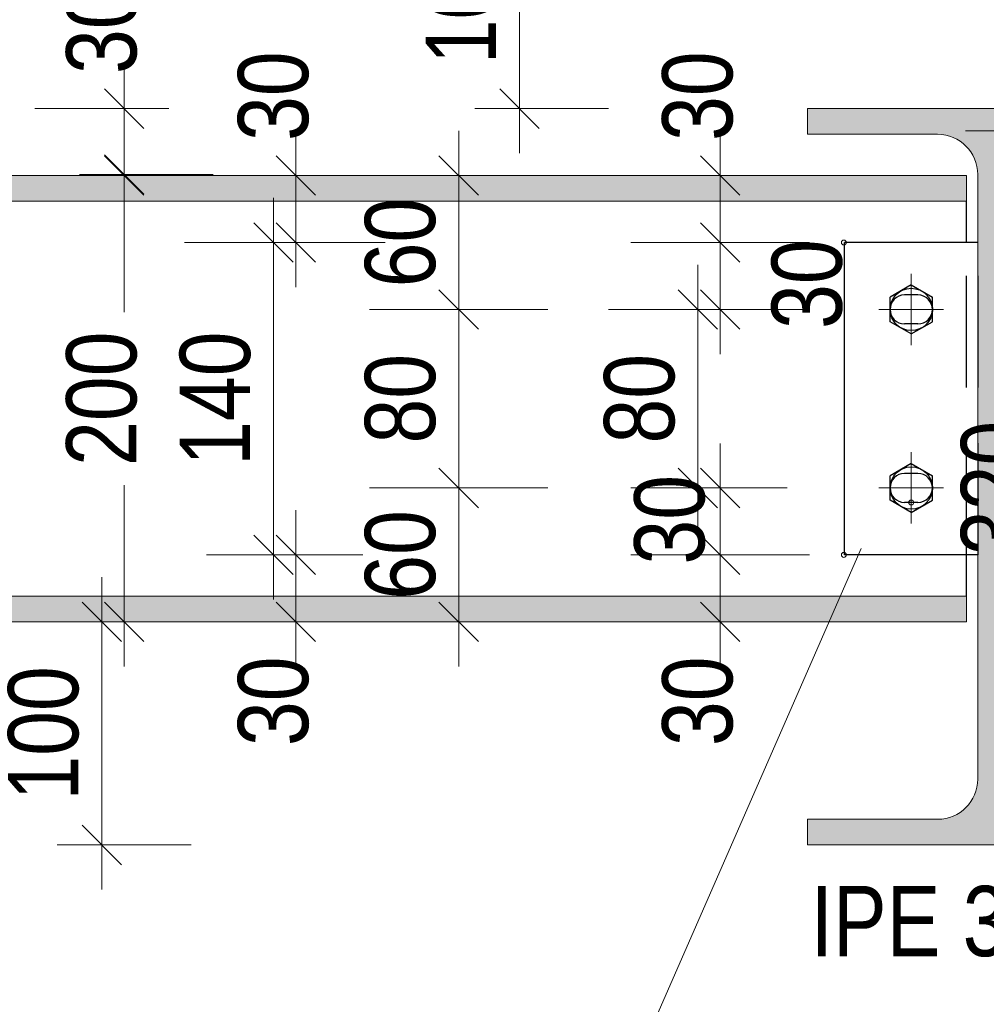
# Model space of a CAD drawing. Header units: millimetres. Extents: x 0 to 96, y -6 to 70.6.
# Tile 126 of 138: x 56.8 to 58.9, y 52.2 to 54.4. Entities that reach past the tile are written whole.
import ezdxf

# ---------------------------------------------------------------- set-up
doc = ezdxf.new("R2010")
doc.units = ezdxf.units.MM
doc.linetypes.add('DASHDOT', pattern=[1, 0.5, -0.25, 0, -0.25])
doc.linetypes.add('HIDDENX2', pattern=[0.75, 0.5, -0.25])
for name, color, linetype, lineweight in [('Achsen', 7, 'Continuous', 20), ('Geschnittene Kanten', 7, 'Continuous', 20), ('Schraffuren', 7, 'Continuous', 20), ('Verdeckte Kanten', 7, 'Continuous', 20)]:
    doc.layers.add(name, color=color, linetype=linetype, lineweight=lineweight)
doc.styles.add('Arial Narrow', font='ARIALN.TTF')
doc.dimstyles.new('Arch_Strakon_dimstyle', dxfattribs={"dimtxt": 15.75, "dimasz": 1, "dimexe": 1.25, "dimexo": 0.0625, "dimgap": 1, "dimtad": 0, "dimdec": 3, "dimzin": 12, "dimdsep": 46, "dimtxsty": 'Arial Narrow', "dimblk": 'Arrowhead_Tick', "dimsah": 1, "dimcen": 0, "dimse1": 1, "dimse2": 1, "dimclrd": 6, "dimclrt": 2, "dimazin": 0, "dimtfac": 1, "dimtdec": 4, "dimtmove": 0, "dimatfit": 3, "dimldrblk": 'NONE', "dimfxl": 1, "dimtvp": 1, "dimtolj": 1, "dimtzin": 0, "dimlwd": 13, "dimarcsym": 2})

# ---------------------------------------------------------------- blocks, each defined once
blk = doc.blocks.new('Arrowhead_Tick')
at = {"color": 0, "linetype": 'Continuous', "lineweight": -2}
for p, q in [((0, 20), (0, -10)), ((-1, 0), (0, 0)), ((10, 0), (0, 0))]:
    blk.add_line(p, q, dxfattribs=at)
at = {"color": 2, "linetype": 'Continuous', "lineweight": 35}
blk.add_line((4.42, 4.42), (-4.42, -4.42), dxfattribs=at)
blk = doc.blocks.new('*D626')
at = {"layer": 'Achsen', "color": 6, "linetype": 'Continuous', "lineweight": 13}
for p, q in [((57.0105, 54.0444), (57.0105, 53.7481)), ((57.0105, 53.0644), (57.0105, 53.3608))]:
    blk.add_line(p, q, dxfattribs=at)
at = {"layer": 'Defpoints', "color": 0}
for p in [(55.2138, 54.0544), (57.0105, 54.0544), (55.2138, 53.0544)]:
    blk.add_point(p, dxfattribs=at)
at = {"layer": 'Achsen', "color": 6, "lineweight": 13, "xscale": 0.01, "yscale": 0.01, "zscale": 0.01}
for p, rotation in [((57.0105, 54.0544), 90), ((57.0105, 53.0544), 270)]:
    blk.add_blockref('Arrowhead_Tick', p, dxfattribs=dict(at, rotation=rotation))
at = {"layer": 'Achsen', "color": 2, "lineweight": 35, "insert": (56.9605, 53.5544), "char_height": 0.1575, "attachment_point": 5, "rotation": 90, "style": 'Arial Narrow'}
blk.add_mtext('\\A1;200', dxfattribs=at)
blk = doc.blocks.new('_None')
blk = doc.blocks.new('*D627')
at = {"layer": 'Achsen', "color": 6, "linetype": 'Continuous', "lineweight": 13}
blk.add_line((57.7605, 53.0644), (57.7605, 53.3444), dxfattribs=at)
at = {"layer": 'Defpoints', "color": 0}
for p in [(57.7605, 53.3544), (58.7601, 53.3544), (58.8991, 53.0544)]:
    blk.add_point(p, dxfattribs=at)
at = {"layer": 'Achsen', "color": 6, "lineweight": 13, "xscale": 0.01, "yscale": 0.01, "zscale": 0.01}
for p, rotation in [((57.7605, 53.3544), 90), ((57.7605, 53.0544), 270)]:
    blk.add_blockref('Arrowhead_Tick', p, dxfattribs=dict(at, rotation=rotation))
at = {"layer": 'Achsen', "color": 2, "lineweight": 35, "insert": (57.6301, 53.2044), "char_height": 0.1575, "attachment_point": 5, "rotation": 90, "style": 'Arial Narrow'}
blk.add_mtext('\\A1;60', dxfattribs=at)
blk = doc.blocks.new('*D628')
at = {"layer": 'Achsen', "color": 6, "linetype": 'Continuous', "lineweight": 13}
blk.add_line((57.7605, 53.3644), (57.7605, 53.7444), dxfattribs=at)
at = {"layer": 'Defpoints', "color": 0}
for p in [(57.7605, 53.7544), (58.7601, 53.7544), (58.7601, 53.3544)]:
    blk.add_point(p, dxfattribs=at)
at = {"layer": 'Achsen', "color": 6, "lineweight": 13, "xscale": 0.01, "yscale": 0.01, "zscale": 0.01}
for p, rotation in [((57.7605, 53.7544), 90), ((57.7605, 53.3544), 270)]:
    blk.add_blockref('Arrowhead_Tick', p, dxfattribs=dict(at, rotation=rotation))
at = {"layer": 'Achsen', "color": 2, "lineweight": 35, "insert": (57.6301, 53.5544), "char_height": 0.1575, "attachment_point": 5, "rotation": 90, "style": 'Arial Narrow'}
blk.add_mtext('\\A1;80', dxfattribs=at)
blk = doc.blocks.new('*D629')
at = {"layer": 'Achsen', "color": 6, "linetype": 'Continuous', "lineweight": 13}
blk.add_line((57.7605, 53.7644), (57.7605, 54.0444), dxfattribs=at)
at = {"layer": 'Defpoints', "color": 0}
for p in [(55.2138, 54.0544), (57.7605, 54.0544), (58.7601, 53.7544)]:
    blk.add_point(p, dxfattribs=at)
at = {"layer": 'Achsen', "color": 6, "lineweight": 13, "xscale": 0.01, "yscale": 0.01, "zscale": 0.01}
for p, rotation in [((57.7605, 54.0544), 90), ((57.7605, 53.7544), 270)]:
    blk.add_blockref('Arrowhead_Tick', p, dxfattribs=dict(at, rotation=rotation))
at = {"layer": 'Achsen', "color": 2, "lineweight": 35, "insert": (57.6301, 53.9044), "char_height": 0.1575, "attachment_point": 5, "rotation": 90, "style": 'Arial Narrow'}
blk.add_mtext('\\A1;60', dxfattribs=at)
blk = doc.blocks.new('*D630')
at = {"layer": 'Achsen', "color": 6, "linetype": 'Continuous', "lineweight": 13}
blk.add_line((57.0105, 54.0669), (57.0105, 54.1944), dxfattribs=at)
at = {"layer": 'Defpoints', "color": 0}
for p in [(57.0105, 54.2044), (58.5428, 54.2044), (58.8341, 54.0569)]:
    blk.add_point(p, dxfattribs=at)
at = {"layer": 'Achsen', "color": 6, "lineweight": 13, "xscale": 0.01, "yscale": 0.01, "zscale": 0.01}
for p, rotation in [((57.0105, 54.2044), 90), ((57.0105, 54.0569), 270)]:
    blk.add_blockref('Arrowhead_Tick', p, dxfattribs=dict(at, rotation=rotation))
at = {"layer": 'Achsen', "color": 2, "lineweight": 35, "insert": (56.9605, 54.3824), "char_height": 0.1575, "attachment_point": 5, "rotation": 90, "style": 'Arial Narrow'}
blk.add_mtext('\\A1;30', dxfattribs=at)
blk = doc.blocks.new('*D631')
at = {"layer": 'Achsen', "color": 6, "linetype": 'Continuous', "lineweight": 13}
blk.add_line((58.3466, 53.0644), (58.3466, 53.1944), dxfattribs=at)
at = {"layer": 'Defpoints', "color": 0}
for p in [(58.3466, 53.2044), (58.6251, 53.2044), (58.8991, 53.0544)]:
    blk.add_point(p, dxfattribs=at)
at = {"layer": 'Achsen', "color": 6, "lineweight": 13, "xscale": 0.01, "yscale": 0.01, "zscale": 0.01}
for p, rotation in [((58.3466, 53.2044), 90), ((58.3466, 53.0544), 270)]:
    blk.add_blockref('Arrowhead_Tick', p, dxfattribs=dict(at, rotation=rotation))
at = {"layer": 'Achsen', "color": 2, "lineweight": 35, "insert": (58.2966, 52.8765), "char_height": 0.1575, "attachment_point": 5, "rotation": 90, "style": 'Arial Narrow'}
blk.add_mtext('\\A1;30', dxfattribs=at)
blk = doc.blocks.new('*D632')
at = {"layer": 'Achsen', "color": 6, "linetype": 'Continuous', "lineweight": 13}
blk.add_line((58.3466, 53.2144), (58.3466, 53.3444), dxfattribs=at)
at = {"layer": 'Defpoints', "color": 0}
for p in [(58.3466, 53.3544), (58.7601, 53.3544), (58.6251, 53.2044)]:
    blk.add_point(p, dxfattribs=at)
at = {"layer": 'Achsen', "color": 6, "lineweight": 13, "xscale": 0.01, "yscale": 0.01, "zscale": 0.01}
for p, rotation in [((58.3466, 53.3544), 90), ((58.3466, 53.2044), 270)]:
    blk.add_blockref('Arrowhead_Tick', p, dxfattribs=dict(at, rotation=rotation))
at = {"layer": 'Achsen', "color": 2, "lineweight": 35, "insert": (58.2339, 53.2832), "char_height": 0.1575, "attachment_point": 5, "rotation": 90, "style": 'Arial Narrow'}
blk.add_mtext('\\A1;30', dxfattribs=at)
blk = doc.blocks.new('*D633')
at = {"layer": 'Achsen', "color": 6, "linetype": 'Continuous', "lineweight": 13}
blk.add_line((58.2966, 53.3644), (58.2966, 53.7444), dxfattribs=at)
at = {"layer": 'Defpoints', "color": 0}
for p in [(58.2966, 53.7544), (58.7601, 53.7544), (58.7601, 53.3544)]:
    blk.add_point(p, dxfattribs=at)
at = {"layer": 'Achsen', "color": 6, "lineweight": 13, "xscale": 0.01, "yscale": 0.01, "zscale": 0.01}
for p, rotation in [((58.2966, 53.7544), 90), ((58.2966, 53.3544), 270)]:
    blk.add_blockref('Arrowhead_Tick', p, dxfattribs=dict(at, rotation=rotation))
at = {"layer": 'Achsen', "color": 2, "lineweight": 35, "insert": (58.1662, 53.5544), "char_height": 0.1575, "attachment_point": 5, "rotation": 90, "style": 'Arial Narrow'}
blk.add_mtext('\\A1;80', dxfattribs=at)
blk = doc.blocks.new('*D634')
at = {"layer": 'Achsen', "color": 6, "linetype": 'Continuous', "lineweight": 13}
blk.add_line((58.3466, 53.7644), (58.3466, 53.8944), dxfattribs=at)
at = {"layer": 'Defpoints', "color": 0}
for p in [(58.3466, 53.9044), (58.6241, 53.9044), (58.7601, 53.7544)]:
    blk.add_point(p, dxfattribs=at)
at = {"layer": 'Achsen', "color": 6, "lineweight": 13, "xscale": 0.01, "yscale": 0.01, "zscale": 0.01}
for p, rotation in [((58.3466, 53.9044), 90), ((58.3466, 53.7544), 270)]:
    blk.add_blockref('Arrowhead_Tick', p, dxfattribs=dict(at, rotation=rotation))
at = {"layer": 'Achsen', "color": 2, "lineweight": 35, "insert": (58.5418, 53.8111), "char_height": 0.1575, "attachment_point": 5, "rotation": 90, "style": 'Arial Narrow'}
blk.add_mtext('\\A1;30', dxfattribs=at)
blk = doc.blocks.new('*D635')
at = {"layer": 'Achsen', "color": 6, "linetype": 'Continuous', "lineweight": 13}
blk.add_line((58.3466, 53.9144), (58.3466, 54.0444), dxfattribs=at)
at = {"layer": 'Defpoints', "color": 0}
for p in [(58.3466, 54.0544), (58.8991, 54.0544), (58.6241, 53.9044)]:
    blk.add_point(p, dxfattribs=at)
at = {"layer": 'Achsen', "color": 6, "lineweight": 13, "xscale": 0.01, "yscale": 0.01, "zscale": 0.01}
for p, rotation in [((58.3466, 54.0544), 90), ((58.3466, 53.9044), 270)]:
    blk.add_blockref('Arrowhead_Tick', p, dxfattribs=dict(at, rotation=rotation))
at = {"layer": 'Achsen', "color": 2, "lineweight": 35, "insert": (58.2966, 54.2324), "char_height": 0.1575, "attachment_point": 5, "rotation": 90, "style": 'Arial Narrow'}
blk.add_mtext('\\A1;30', dxfattribs=at)
blk = doc.blocks.new('*D636')
at = {"layer": 'Achsen', "color": 6, "linetype": 'Continuous', "lineweight": 13}
blk.add_line((58.6341, 54.7762), (58.7651, 54.7762), dxfattribs=at)
at = {"layer": 'Defpoints', "color": 0}
for p in [(58.7751, 54.7762), (58.7751, 53.3219), (58.6241, 53.2044)]:
    blk.add_point(p, dxfattribs=at)
at = {"layer": 'Achsen', "color": 6, "lineweight": 13, "xscale": 0.01, "yscale": 0.01, "zscale": 0.01}
blk.add_blockref('Arrowhead_Tick', (58.7751, 54.7762), dxfattribs=at)
at = {"layer": 'Achsen', "color": 6, "lineweight": 13, "xscale": 0.01, "yscale": 0.01, "zscale": 0.01, "rotation": 180}
blk.add_blockref('Arrowhead_Tick', (58.6241, 54.7762), dxfattribs=at)
at = {"layer": 'Achsen', "color": 2, "lineweight": 35, "insert": (58.4461, 54.8262), "char_height": 0.1575, "attachment_point": 5, "style": 'Arial Narrow'}
blk.add_mtext('\\A1;30', dxfattribs=at)
blk = doc.blocks.new('*D637')
at = {"layer": 'Achsen', "color": 6, "linetype": 'Continuous', "lineweight": 13}
blk.add_line((58.7851, 54.7762), (58.9151, 54.7762), dxfattribs=at)
at = {"layer": 'Defpoints', "color": 0}
for p in [(58.9251, 54.7762), (58.7751, 53.3219), (58.9251, 53.2044)]:
    blk.add_point(p, dxfattribs=at)
at = {"layer": 'Achsen', "color": 6, "lineweight": 13, "xscale": 0.01, "yscale": 0.01, "zscale": 0.01}
blk.add_blockref('Arrowhead_Tick', (58.9251, 54.7762), dxfattribs=at)
at = {"layer": 'Achsen', "color": 6, "lineweight": 13, "xscale": 0.01, "yscale": 0.01, "zscale": 0.01, "rotation": 180}
blk.add_blockref('Arrowhead_Tick', (58.7751, 54.7762), dxfattribs=at)
at = {"layer": 'Achsen', "color": 2, "lineweight": 35, "insert": (59.1031, 54.8262), "char_height": 0.1575, "attachment_point": 5, "style": 'Arial Narrow'}
blk.add_mtext('\\A1;30', dxfattribs=at)
blk = doc.blocks.new('*D638')
at = {"layer": 'Achsen', "color": 6, "linetype": 'Continuous', "lineweight": 13}
blk.add_line((56.9605, 52.5644), (56.9605, 53.0444), dxfattribs=at)
at = {"layer": 'Defpoints', "color": 0}
for p in [(55.2138, 53.0544), (56.9605, 53.0544), (58.5428, 52.5544)]:
    blk.add_point(p, dxfattribs=at)
at = {"layer": 'Achsen', "color": 6, "lineweight": 13, "xscale": 0.01, "yscale": 0.01, "zscale": 0.01}
for p, rotation in [((56.9605, 53.0544), 90), ((56.9605, 52.5544), 270)]:
    blk.add_blockref('Arrowhead_Tick', p, dxfattribs=dict(at, rotation=rotation))
at = {"layer": 'Achsen', "color": 2, "lineweight": 35, "insert": (56.8301, 52.8044), "char_height": 0.1575, "attachment_point": 5, "rotation": 90, "style": 'Arial Narrow'}
blk.add_mtext('\\A1;100', dxfattribs=at)
blk = doc.blocks.new('*D639')
at = {"color": 6, "linetype": 'Continuous', "lineweight": 13}
blk.add_line((57.3955, 53.0644), (57.3955, 53.1944), dxfattribs=at)
at = {"layer": 'Defpoints', "color": 0}
for p in [(57.3955, 53.2044), (58.6241, 53.2044), (55.2138, 53.0544)]:
    blk.add_point(p, dxfattribs=at)
at = {"color": 6, "lineweight": 13, "xscale": 0.01, "yscale": 0.01, "zscale": 0.01}
for p, rotation in [((57.3955, 53.2044), 90), ((57.3955, 53.0544), 270)]:
    blk.add_blockref('Arrowhead_Tick', p, dxfattribs=dict(at, rotation=rotation))
at = {"color": 2, "lineweight": 35, "insert": (57.3455, 52.8765), "char_height": 0.1575, "attachment_point": 5, "rotation": 90, "style": 'Arial Narrow'}
blk.add_mtext('\\A1;30', dxfattribs=at)
blk = doc.blocks.new('*D640')
at = {"color": 6, "linetype": 'Continuous', "lineweight": 13}
blk.add_line((57.3455, 53.2144), (57.3455, 53.8944), dxfattribs=at)
at = {"layer": 'Defpoints', "color": 0}
for p in [(57.3455, 53.9044), (58.6251, 53.9044), (58.6241, 53.2044)]:
    blk.add_point(p, dxfattribs=at)
at = {"color": 6, "lineweight": 13, "xscale": 0.01, "yscale": 0.01, "zscale": 0.01}
for p, rotation in [((57.3455, 53.9044), 90), ((57.3455, 53.2044), 270)]:
    blk.add_blockref('Arrowhead_Tick', p, dxfattribs=dict(at, rotation=rotation))
at = {"color": 2, "lineweight": 35, "insert": (57.2151, 53.5544), "char_height": 0.1575, "attachment_point": 5, "rotation": 90, "style": 'Arial Narrow'}
blk.add_mtext('\\A1;140', dxfattribs=at)
blk = doc.blocks.new('*D641')
at = {"color": 6, "linetype": 'Continuous', "lineweight": 13}
blk.add_line((57.3955, 53.9144), (57.3955, 54.0444), dxfattribs=at)
at = {"layer": 'Defpoints', "color": 0}
for p in [(55.2138, 54.0544), (57.3955, 54.0544), (58.6251, 53.9044)]:
    blk.add_point(p, dxfattribs=at)
at = {"color": 6, "lineweight": 13, "xscale": 0.01, "yscale": 0.01, "zscale": 0.01}
for p, rotation in [((57.3955, 54.0544), 90), ((57.3955, 53.9044), 270)]:
    blk.add_blockref('Arrowhead_Tick', p, dxfattribs=dict(at, rotation=rotation))
at = {"color": 2, "lineweight": 35, "insert": (57.3455, 54.2324), "char_height": 0.1575, "attachment_point": 5, "rotation": 90, "style": 'Arial Narrow'}
blk.add_mtext('\\A1;30', dxfattribs=at)
blk = doc.blocks.new('*D643')
at = {"color": 6, "linetype": 'Continuous', "lineweight": 13}
blk.add_line((56.2966, 52.5644), (56.2966, 54.1944), dxfattribs=at)
at = {"layer": 'Defpoints', "color": 0}
for p in [(56.2966, 54.2044), (58.5428, 54.2044), (58.5428, 52.5544)]:
    blk.add_point(p, dxfattribs=at)
at = {"color": 6, "lineweight": 13, "xscale": 0.01, "yscale": 0.01, "zscale": 0.01}
for p, rotation in [((56.2966, 54.2044), 90), ((56.2966, 52.5544), 270)]:
    blk.add_blockref('Arrowhead_Tick', p, dxfattribs=dict(at, rotation=rotation))
at = {"color": 2, "lineweight": 35, "insert": (56.1662, 53.3794), "char_height": 0.1575, "attachment_point": 5, "rotation": 90, "style": 'Arial Narrow'}
blk.add_mtext('\\A1;330', dxfattribs=at)
blk = doc.blocks.new('*D644')
at = {"color": 6, "linetype": 'Continuous', "lineweight": 13}
blk.add_line((59.0966, 52.5644), (59.0966, 54.1444), dxfattribs=at)
at = {"layer": 'Defpoints', "color": 0}
for p in [(59.0966, 54.1544), (59.3428, 54.1544), (59.3828, 52.5544)]:
    blk.add_point(p, dxfattribs=at)
at = {"color": 6, "lineweight": 13, "xscale": 0.01, "yscale": 0.01, "zscale": 0.01}
for p, rotation in [((59.0966, 54.1544), 90), ((59.0966, 52.5544), 270)]:
    blk.add_blockref('Arrowhead_Tick', p, dxfattribs=dict(at, rotation=rotation))
at = {"color": 2, "lineweight": 35, "insert": (58.9662, 53.3544), "char_height": 0.1575, "attachment_point": 5, "rotation": 90, "style": 'Arial Narrow'}
blk.add_mtext('\\A1;320', dxfattribs=at)
blk = doc.blocks.new('*D647')
at = {"layer": 'Defpoints', "color": 0}
for p in [(57.8966, 54.7044), (59.1798, 54.7044), (58.5428, 54.2044)]:
    blk.add_point(p, dxfattribs=at)
at = {"layer": 'Schraffuren', "color": 6, "linetype": 'Continuous', "lineweight": 13}
blk.add_line((57.8966, 54.2144), (57.8966, 54.6944), dxfattribs=at)
at = {"layer": 'Schraffuren', "color": 6, "lineweight": 13, "xscale": 0.01, "yscale": 0.01, "zscale": 0.01}
for p, rotation in [((57.8966, 54.7044), 90), ((57.8966, 54.2044), 270)]:
    blk.add_blockref('Arrowhead_Tick', p, dxfattribs=dict(at, rotation=rotation))
at = {"layer": 'Schraffuren', "color": 2, "lineweight": 35, "insert": (57.7662, 54.4544), "char_height": 0.1575, "attachment_point": 5, "rotation": 90, "style": 'Arial Narrow'}
blk.add_mtext('\\A1;100', dxfattribs=at)
blk = doc.blocks.new('*D649')
at = {"layer": 'Defpoints', "color": 0}
for p in [(58.9251, 55.0271), (58.6241, 53.9044), (58.9251, 53.9044)]:
    blk.add_point(p, dxfattribs=at)
at = {"layer": 'Schraffuren', "color": 6, "linetype": 'Continuous', "lineweight": 13}
blk.add_line((58.6341, 55.0271), (58.9151, 55.0271), dxfattribs=at)
at = {"layer": 'Schraffuren', "color": 6, "lineweight": 13, "xscale": 0.01, "yscale": 0.01, "zscale": 0.01}
blk.add_blockref('Arrowhead_Tick', (58.9251, 55.0271), dxfattribs=at)
at = {"layer": 'Schraffuren', "color": 6, "lineweight": 13, "xscale": 0.01, "yscale": 0.01, "zscale": 0.01, "rotation": 180}
blk.add_blockref('Arrowhead_Tick', (58.6241, 55.0271), dxfattribs=at)
at = {"layer": 'Schraffuren', "color": 2, "lineweight": 35, "insert": (58.7746, 55.1575), "char_height": 0.1575, "attachment_point": 5, "style": 'Arial Narrow'}
blk.add_mtext('\\A1;60', dxfattribs=at)

msp = doc.modelspace()

# ---------------------------------------------------------------- hatches: boundary and pattern name
at = {"layer": 'Schraffuren', "lineweight": 13, "true_color": 0x4682b4}
for points in [[(58.5428282, 52.5544449), (59.3428282, 52.5544449), (59.3428282, 52.6119449), (59.0515782, 52.6119449), (59.0500075, 52.6119586), (59.0484373, 52.6119997), (59.046868, 52.6120683), (59.0453002, 52.6121642), (59.0437342, 52.6122874), (59.0421707, 52.6124379), (59.04061, 52.6126158), (59.0390527, 52.6128208), (59.0374991, 52.613053), (59.0359499, 52.6133122), (59.0344054, 52.6135985), (59.0328662, 52.6139116), (59.0313327, 52.6142516), (59.0298053, 52.6146183), (59.0282845, 52.6150116), (59.0267709, 52.6154314), (59.0252648, 52.6158775), (59.0237667, 52.6163498), (59.0222771, 52.6168482), (59.0207964, 52.6173726), (59.0193251, 52.6179227), (59.0178637, 52.6184984), (59.0164124, 52.6190995), (59.0149719, 52.6197258), (59.0135426, 52.6203772), (59.0121248, 52.6210535), (59.0107191, 52.6217543), (59.0093258, 52.6224796), (59.0079454, 52.6232291), (59.0065782, 52.6240026), (59.0052248, 52.6247999), (59.0038855, 52.6256206), (59.0025607, 52.6264646), (59.0012509, 52.6273315), (58.9999564, 52.6282212), (58.9986776, 52.6291334), (58.9974149, 52.6300677), (58.9961687, 52.6310239), (58.9949394, 52.6320018), (58.9937274, 52.6330009), (58.9925329, 52.6340211), (58.9913565, 52.6350619), (58.9901984, 52.6361231), (58.989059, 52.6372043), (58.9879386, 52.6383053), (58.9868377, 52.6394257), (58.9857564, 52.6405651), (58.9846952, 52.6417232), (58.9836544, 52.6428996), (58.9826342, 52.644094), (58.9816351, 52.6453061), (58.9806573, 52.6465354), (58.979701, 52.6477816), (58.9787667, 52.6490442), (58.9778546, 52.650323), (58.9769649, 52.6516176), (58.9760979, 52.6529274), (58.9752539, 52.6542522), (58.9744332, 52.6555915), (58.973636, 52.6569449), (58.9728625, 52.658312), (58.972113, 52.6596925), (58.9713877, 52.6610858), (58.9706868, 52.6624915), (58.9700105, 52.6639093), (58.9693592, 52.6653386), (58.9687328, 52.6667791), (58.9681317, 52.6682303), (58.967556, 52.6696918), (58.9670059, 52.6711631), (58.9664816, 52.6726438), (58.9659832, 52.6741334), (58.9655108, 52.6756315), (58.9650647, 52.6771376), (58.9646449, 52.6786512), (58.9642516, 52.6801719), (58.9638849, 52.6816993), (58.963545, 52.6832329), (58.9632318, 52.6847721), (58.9629455, 52.6863166), (58.9626863, 52.6878658), (58.9624541, 52.6894193), (58.9622491, 52.6909767), (58.9620713, 52.6925374), (58.9619207, 52.6941009), (58.9617975, 52.6956668), (58.9617016, 52.6972347), (58.9616331, 52.698804), (58.961592, 52.7003742), (58.9615782, 52.7019449), (58.9615782, 54.0569449), (58.961592, 54.0585156), (58.9616331, 54.0600859), (58.9617016, 54.0616552), (58.9617975, 54.063223), (58.9619207, 54.0647889), (58.9620713, 54.0663525), (58.9622491, 54.0679132), (58.9624541, 54.0694705), (58.9626863, 54.071024), (58.9629455, 54.0725733), (58.9632318, 54.0741177), (58.963545, 54.075657), (58.9638849, 54.0771905), (58.9642516, 54.0787179), (58.9646449, 54.0802386), (58.9650647, 54.0817523), (58.9655108, 54.0832584), (58.9659832, 54.0847564), (58.9664816, 54.086246), (58.9670059, 54.0877267), (58.967556, 54.089198), (58.9681317, 54.0906595), (58.9687328, 54.0921107), (58.9693592, 54.0935512), (58.9700105, 54.0949806), (58.9706868, 54.0963983), (58.9713877, 54.0978041), (58.972113, 54.0991974), (58.9728625, 54.1005778), (58.973636, 54.1019449), (58.9744332, 54.1032983), (58.9752539, 54.1046376), (58.9760979, 54.1059624), (58.9769649, 54.1072723), (58.9778546, 54.1085668), (58.9787667, 54.1098456), (58.979701, 54.1111083), (58.9806573, 54.1123544), (58.9816351, 54.1135838), (58.9826342, 54.1147958), (58.9836544, 54.1159902), (58.9846952, 54.1171667), (58.9857564, 54.1183248), (58.9868377, 54.1194642), (58.9879386, 54.1205845), (58.989059, 54.1216855), (58.9901984, 54.1227667), (58.9913565, 54.1238279), (58.9925329, 54.1248688), (58.9937274, 54.1258889), (58.9949394, 54.1268881), (58.9961687, 54.1278659), (58.9974149, 54.1288221), (58.9986776, 54.1297564), (58.9999564, 54.1306686), (59.0012509, 54.1315583), (59.0025607, 54.1324253), (59.0038855, 54.1332692), (59.0052248, 54.13409), (59.0065782, 54.1348872), (59.0079454, 54.1356607), (59.0093258, 54.1364102), (59.0107191, 54.1371355), (59.0121248, 54.1378364), (59.0135426, 54.1385126), (59.0149719, 54.139164), (59.0164124, 54.1397904), (59.0178637, 54.1403915), (59.0193251, 54.1409672), (59.0207964, 54.1415173), (59.0222771, 54.1420416), (59.0237667, 54.14254), (59.0252648, 54.1430123), (59.0267709, 54.1434585), (59.0282845, 54.1438782), (59.0298053, 54.1442715), (59.0313327, 54.1446382), (59.0328662, 54.1449782), (59.0344054, 54.1452914), (59.0359499, 54.1455776), (59.0374991, 54.1458369), (59.0390527, 54.146069), (59.04061, 54.1462741), (59.0421707, 54.1464519), (59.0437342, 54.1466024), (59.0453002, 54.1467257), (59.046868, 54.1468216), (59.0484373, 54.1468901), (59.0500075, 54.1469312), (59.0515782, 54.1469449), (59.3428282, 54.1469449), (59.3428282, 54.2044449), (58.5428282, 54.2044449), (58.5428282, 54.1469449), (58.8340782, 54.1469449), (58.8356317, 54.1469315), (58.8371847, 54.1468913), (58.8387368, 54.1468243), (58.8402874, 54.1467305), (58.8418363, 54.1466099), (58.8433828, 54.1464627), (58.8449265, 54.1462887), (58.8464671, 54.1460882), (58.8480039, 54.145861), (58.8495366, 54.1456074), (58.8510646, 54.1453274), (58.8525876, 54.145021), (58.8541051, 54.1446884), (58.8556167, 54.1443297), (58.8571218, 54.1439449), (58.85862, 54.1435342), (58.8601109, 54.1430977), (58.8615941, 54.1426355), (58.8630691, 54.1421478), (58.8645354, 54.1416347), (58.8659927, 54.1410964), (58.8674404, 54.140533), (58.8688783, 54.1399447), (58.8703057, 54.1393316), (58.8717223, 54.1386941), (58.8731278, 54.1380321), (58.8745216, 54.137346), (58.8759033, 54.136636), (58.8772726, 54.1359022), (58.878629, 54.1351448), (58.8799722, 54.1343642), (58.8813016, 54.1335605), (58.882617, 54.132734), (58.883918, 54.1318849), (58.8852041, 54.1310135), (58.8864749, 54.13012), (58.8877302, 54.1292047), (58.8889694, 54.1282678), (58.8901923, 54.1273097), (58.8913985, 54.1263307), (58.8925876, 54.125331), (58.8937593, 54.1243109), (58.8949132, 54.1232707), (58.8960489, 54.1222108), (58.8971662, 54.1211314), (58.8982647, 54.1200329), (58.8993441, 54.1189156), (58.900404, 54.1177798), (58.9014442, 54.116626), (58.9024643, 54.1154543), (58.903464, 54.1142652), (58.9044431, 54.113059), (58.9054012, 54.1118361), (58.906338, 54.1105968), (58.9072533, 54.1093416), (58.9081468, 54.1080707), (58.9090182, 54.1067847), (58.9098673, 54.1054837), (58.9106938, 54.1041683), (58.9114975, 54.1028388), (58.9122782, 54.1014957), (58.9130355, 54.1001393), (58.9137693, 54.09877), (58.9144793, 54.0973883), (58.9151654, 54.0959945), (58.9158274, 54.094589), (58.916465, 54.0931724), (58.917078, 54.0917449), (58.9176663, 54.0903071), (58.9182297, 54.0888594), (58.918768, 54.0874021), (58.9192811, 54.0859358), (58.9197688, 54.0844608), (58.920231, 54.0829776), (58.9206675, 54.0814867), (58.9210782, 54.0799884), (58.921463, 54.0784833), (58.9218218, 54.0769718), (58.9221544, 54.0754543), (58.9224607, 54.0739313), (58.9227408, 54.0724032), (58.9229944, 54.0708706), (58.9232215, 54.0693337), (58.923422, 54.0677932), (58.923596, 54.0662495), (58.9237432, 54.0647029), (58.9238638, 54.0631541), (58.9239576, 54.0616034), (58.9240246, 54.0600514), (58.9240648, 54.0584984), (58.9240782, 54.0569449), (58.9240782, 52.7019449), (58.9240645, 52.7003742), (58.9240234, 52.698804), (58.9239549, 52.6972347), (58.923859, 52.6956668), (58.9237358, 52.6941009), (58.9235852, 52.6925374), (58.9234074, 52.6909767), (58.9232024, 52.6894193), (58.9229702, 52.6878658), (58.9227109, 52.6863166), (58.9224247, 52.6847721), (58.9221115, 52.6832329), (58.9217716, 52.6816993), (58.9214049, 52.6801719), (58.9210116, 52.6786512), (58.9205918, 52.6771376), (58.9201457, 52.6756315), (58.9196733, 52.6741334), (58.9191749, 52.6726438), (58.9186506, 52.6711631), (58.9181005, 52.6696918), (58.9175248, 52.6682303), (58.9169237, 52.6667791), (58.9162973, 52.6653386), (58.9156459, 52.6639093), (58.9149697, 52.6624915), (58.9142688, 52.6610858), (58.9135435, 52.6596925), (58.912794, 52.658312), (58.9120205, 52.6569449), (58.9112233, 52.6555915), (58.9104026, 52.6542522), (58.9095586, 52.6529274), (58.9086916, 52.6516176), (58.9078019, 52.650323), (58.9068898, 52.6490442), (58.9059554, 52.6477816), (58.9049992, 52.6465354), (58.9040214, 52.6453061), (58.9030222, 52.644094), (58.9020021, 52.6428996), (58.9009613, 52.6417232), (58.8999001, 52.6405651), (58.8988188, 52.6394257), (58.8977179, 52.6383053), (58.8965975, 52.6372043), (58.8954581, 52.6361231), (58.8943, 52.6350619), (58.8931236, 52.6340211), (58.8919291, 52.6330009), (58.8907171, 52.6320018), (58.8894878, 52.6310239), (58.8882416, 52.6300677), (58.8869789, 52.6291334), (58.8857001, 52.6282212), (58.8844056, 52.6273315), (58.8830958, 52.6264646), (58.881771, 52.6256206), (58.8804317, 52.6247999), (58.8790782, 52.6240026), (58.8777111, 52.6232291), (58.8763307, 52.6224796), (58.8749374, 52.6217543), (58.8735316, 52.6210535), (58.8721139, 52.6203772), (58.8706845, 52.6197258), (58.869244, 52.6190995), (58.8677928, 52.6184984), (58.8663314, 52.6179227), (58.8648601, 52.6173726), (58.8633794, 52.6168482), (58.8618898, 52.6163498), (58.8603917, 52.6158775), (58.8588856, 52.6154314), (58.857372, 52.6150116), (58.8558512, 52.6146183), (58.8543238, 52.6142516), (58.8527903, 52.6139116), (58.8512511, 52.6135985), (58.8497066, 52.6133122), (58.8481573, 52.613053), (58.8466038, 52.6128208), (58.8450465, 52.6126158), (58.8434858, 52.6124379), (58.8419223, 52.6122874), (58.8403563, 52.6121642), (58.8387885, 52.6120683), (58.8372192, 52.6119997), (58.835649, 52.6119586), (58.8340782, 52.6119449), (58.5428282, 52.6119449)], [(55.2138263, 53.9969449), (58.8990782, 53.9969449), (58.8990782, 54.0544449), (55.2138263, 54.0544449)], [(55.2138263, 53.0544449), (58.8990782, 53.0544449), (58.8990782, 53.1119449), (55.2138263, 53.1119449)]]:
    msp.add_hatch(color=145, dxfattribs=at).paths.add_polyline_path(points)

# ---------------------------------------------------------------- linework, layer by layer
at = {"color": 5, "linetype": 'DASHDOT', "lineweight": 18, "ltscale": 0.5}
for p, q in [((58.7750782, 53.8342932), (58.7750782, 53.6745966)), ((58.7025782, 53.7544449), (58.8475782, 53.7544449)), ((58.7750782, 53.4342932), (58.7750782, 53.2745966)), ((58.7025782, 53.3544449), (58.8475782, 53.3544449))]:
    msp.add_line(p, q, dxfattribs=at)
at = {"color": 3, "linetype": 'Continuous', "lineweight": 25}
for p, q in [((58.7750782, 53.8092932), (58.7275782, 53.7818691)), ((58.7750782, 53.8092932), (58.8225782, 53.7818691)), ((58.7275782, 53.7270208), (58.7275782, 53.7818691)), ((58.8225782, 53.7270208), (58.8225782, 53.7818691)), ((58.7750782, 53.6995966), (58.7275782, 53.7270208)), ((58.7750782, 53.6995966), (58.8225782, 53.7270208)), ((58.7750782, 53.4092932), (58.7275782, 53.3818691)), ((58.7750782, 53.4092932), (58.8225782, 53.3818691)), ((58.7275782, 53.3270208), (58.7275782, 53.3818691)), ((58.8225782, 53.3270208), (58.8225782, 53.3818691)), ((58.7750782, 53.2995966), (58.7275782, 53.3270208)), ((58.7750782, 53.2995966), (58.8225782, 53.3270208))]:
    msp.add_line(p, q, dxfattribs=at)
at = {"color": 5, "linetype": 'Continuous', "lineweight": 18}
msp.add_line((58.040151, 51.7974175), (58.6627125, 53.2186859), dxfattribs=at)
at = {"color": 3, "linetype": 'Continuous', "lineweight": 25}
for centre in [(58.7750782, 53.7544449), (58.7750782, 53.3544449)]:
    msp.add_circle(centre, 0.0475, dxfattribs=at)
at = {"layer": 'Achsen', "color": 3, "linetype": 'Continuous', "lineweight": 25}
for p, q in [((58.8990782, 53.9044449), (58.8990782, 53.9969449)), ((58.9240782, 53.9044449), (58.6250782, 53.9044449)), ((58.6250782, 53.2044449), (58.6250782, 53.9044449)), ((58.7900782, 53.7869449), (58.7600782, 53.7869449)), ((58.7900782, 53.7219449), (58.7600782, 53.7219449)), ((58.7900782, 53.3869449), (58.7600782, 53.3869449)), ((58.7900782, 53.3219449), (58.7600782, 53.3219449)), ((58.9240782, 53.2044449), (58.6250782, 53.2044449)), ((58.8990782, 53.1119449), (58.8990782, 53.2044449))]:
    msp.add_line(p, q, dxfattribs=at)
at = {"layer": 'Achsen', "color": 6, "linetype": 'DASHDOT', "lineweight": 13, "ltscale": 0.5}
for p, q in [((58.7600782, 53.7544449), (58.7900782, 53.7544449)), ((58.7600782, 53.3544449), (58.7900782, 53.3544449))]:
    msp.add_line(p, q, dxfattribs=at)
at = {"layer": 'Achsen', "color": 9, "linetype": 'Continuous', "lineweight": 0}
for centre in [(58.6240782, 53.9044449), (58.7750782, 53.3219449), (58.6240782, 53.2044449)]:
    msp.add_circle(centre, 0.00555, dxfattribs=at)
at = {"layer": 'Achsen', "color": 3, "linetype": 'Continuous', "lineweight": 25}
for centre, start, end in [((58.7600782, 53.7544449), 90, 270), ((58.7900782, 53.7544449), 270, 90), ((58.7600782, 53.3544449), 90, 270), ((58.7900782, 53.3544449), 270, 90)]:
    msp.add_arc(centre, 0.0325, start, end, dxfattribs=at)
at = {"layer": 'Geschnittene Kanten', "color": 5, "linetype": 'Continuous', "lineweight": 18}
for p, q in [((59.2323271, 54.2044449), (58.5428282, 54.2044449)), ((58.5428282, 54.1469449), (58.5428282, 54.2044449)), ((58.8340782, 54.1469449), (58.5428282, 54.1469449)), ((58.8990782, 54.0544449), (55.2138263, 54.0544449)), ((58.8990782, 53.9969449), (58.8990782, 54.0544449)), ((58.9240782, 52.7019449), (58.9240782, 54.0569449)), ((58.8990782, 53.9969449), (55.2138263, 53.9969449)), ((58.8990782, 53.1119449), (55.2138263, 53.1119449)), ((58.8990782, 53.0544449), (58.8990782, 53.1119449)), ((58.8990782, 53.0544449), (55.2138263, 53.0544449)), ((58.8340782, 52.6119449), (58.5428282, 52.6119449)), ((58.5428282, 52.5544449), (58.5428282, 52.6119449)), ((59.3428282, 52.5544449), (58.5428282, 52.5544449))]:
    msp.add_line(p, q, dxfattribs=at)
for centre, start, end in [((58.8340782, 54.0569449), 0, 90), ((58.8340782, 52.7019449), 270, 360)]:
    msp.add_arc(centre, 0.09, start, end, dxfattribs=at)
at = {"layer": 'Verdeckte Kanten', "color": 3, "linetype": 'HIDDENX2', "lineweight": 25, "ltscale": 0.5}
for p, q in [((58.8990782, 53.2044449), (58.8990782, 53.9044449)), ((58.9250782, 53.9044449), (58.9240782, 53.9044449)), ((58.9250782, 53.2044449), (58.9250782, 53.9044449)), ((58.9250782, 53.2044449), (58.9240782, 53.2044449))]:
    msp.add_line(p, q, dxfattribs=at)

# ---------------------------------------------------------------- texts
at = {"color": 2, "lineweight": 35, "style": 'Arial Narrow'}
msp.add_text('IPE 330', height=0.1575, dxfattribs=at).set_placement((58.5493934, 52.305288))

# ---------------------------------------------------------------- dimensions: what is measured, and where the dimension line sits
at = {"lineweight": 35}
for base, p1, p2, text, override, picture, middle in [((57.3955013, 54.0544449), (58.6250782, 53.9044449), (55.2138263, 54.0544449), '30', {"dimscale": 0.01, "dimtxt": 15.75, "dimasz": 1, "dimgap": 5, "dimtad": 1, "dimjust": 4, "dimtih": 0, "dimtoh": 0, "dimdec": 3, "dimdsep": 46, "dimtxsty": 'Arial Narrow', "dimclrd": 6, "dimclrt": 2, "dimtix": 0, "dimtofl": 255, "dimtmove": 2, "dimatfit": 2, "dimfxl": 0, "dimfxlon": 0, "dimtvp": 31.746032, "dimlwd": 13}, '*D641', (57.3455013, 54.2324199)), ((56.2965999, 54.2044449), (58.5428282, 52.5544449), (58.5428282, 54.2044449), '330', {"dimscale": 0.01, "dimtxt": 15.75, "dimasz": 1, "dimgap": 5, "dimtad": 1, "dimjust": 0, "dimtih": 0, "dimtoh": 0, "dimdec": 3, "dimdsep": 46, "dimtxsty": 'Arial Narrow', "dimclrd": 6, "dimclrt": 2, "dimtix": 1, "dimtofl": 255, "dimtmove": 0, "dimatfit": 2, "dimfxl": 0, "dimfxlon": 0, "dimtvp": 31.746032, "dimlwd": 13}, '*D643', (56.2965999, 53.3794449)), ((59.0965999, 54.1544449), (59.3828282, 52.5544449), (59.3428282, 54.1544449), '320', {"dimscale": 0.01, "dimtxt": 15.75, "dimasz": 1, "dimgap": 5, "dimtad": 1, "dimjust": 0, "dimtih": 0, "dimtoh": 0, "dimdec": 3, "dimdsep": 46, "dimtxsty": 'Arial Narrow', "dimclrd": 6, "dimclrt": 2, "dimtix": 1, "dimtofl": 255, "dimtmove": 0, "dimatfit": 2, "dimfxl": 0, "dimfxlon": 0, "dimtvp": 31.746032, "dimlwd": 13}, '*D644', (59.0965999, 53.3544449)), ((57.3455013, 53.9044449), (58.6240782, 53.2044449), (58.6250782, 53.9044449), '140', {"dimscale": 0.01, "dimtxt": 15.75, "dimasz": 1, "dimgap": 5, "dimtad": 1, "dimjust": 0, "dimtih": 0, "dimtoh": 0, "dimdec": 3, "dimdsep": 46, "dimtxsty": 'Arial Narrow', "dimclrd": 6, "dimclrt": 2, "dimtix": 1, "dimtofl": 255, "dimtmove": 0, "dimatfit": 2, "dimfxl": 0, "dimfxlon": 0, "dimtvp": 31.746032, "dimlwd": 13}, '*D640', (57.3455013, 53.5544449)), ((57.3955013, 53.2044449), (55.2138263, 53.0544449), (58.6240782, 53.2044449), '30', {"dimscale": 0.01, "dimtxt": 15.75, "dimasz": 1, "dimgap": 5, "dimtad": 1, "dimjust": 0, "dimtih": 0, "dimtoh": 0, "dimdec": 3, "dimdsep": 46, "dimtxsty": 'Arial Narrow', "dimclrd": 6, "dimclrt": 2, "dimtix": 0, "dimtofl": 255, "dimtmove": 2, "dimatfit": 2, "dimfxl": 0, "dimfxlon": 0, "dimtvp": 31.746032, "dimlwd": 13}, '*D639', (57.3455013, 52.8764699))]:
    dim = msp.add_linear_dim(base=base, p1=p1, p2=p2, angle=90, text=text, dimstyle='Arch_Strakon_dimstyle', override=override, dxfattribs=at)
    dim.commit()
    dim.dimension.update_dxf_attribs({"geometry": picture, "text_midpoint": middle, "dimtype": 160})
at = {"layer": 'Achsen', "lineweight": 35}
for base, p1, p2, override, picture, middle in [((58.7750782, 54.7761988), (58.6240782, 53.2044449), (58.7750782, 53.3219449), {"dimscale": 0.01, "dimtxt": 15.75, "dimasz": 1, "dimgap": 5, "dimtad": 1, "dimjust": 0, "dimtih": 0, "dimtoh": 0, "dimdec": 3, "dimdsep": 46, "dimtxsty": 'Arial Narrow', "dimclrd": 6, "dimclrt": 2, "dimtix": 0, "dimtofl": 255, "dimtmove": 2, "dimatfit": 2, "dimfxl": 0, "dimfxlon": 0, "dimtvp": 31.746032, "dimlwd": 13}, '*D636', (58.4461032, 54.8261988)), ((58.9250782, 54.7761988), (58.7750782, 53.3219449), (58.9250782, 53.2044449), {"dimscale": 0.01, "dimtxt": 15.75, "dimasz": 1, "dimgap": 5, "dimtad": 1, "dimjust": 4, "dimtih": 0, "dimtoh": 0, "dimdec": 3, "dimdsep": 46, "dimtxsty": 'Arial Narrow', "dimclrd": 6, "dimclrt": 2, "dimtix": 0, "dimtofl": 255, "dimtmove": 2, "dimatfit": 2, "dimfxl": 0, "dimfxlon": 0, "dimtvp": 31.746032, "dimlwd": 13}, '*D637', (59.1030532, 54.8261988))]:
    dim = msp.add_linear_dim(base=base, p1=p1, p2=p2, text='30', dimstyle='Arch_Strakon_dimstyle', override=override, dxfattribs=at)
    dim.commit()
    dim.dimension.update_dxf_attribs({"geometry": picture, "text_midpoint": middle, "dimtype": 160})
for base, p1, p2, text, override, picture, middle in [((57.0105491, 54.2044449), (58.8340782, 54.0569449), (58.5428282, 54.2044449), '30', {"dimscale": 0.01, "dimtxt": 15.75, "dimasz": 1, "dimgap": 5, "dimtad": 1, "dimjust": 4, "dimtih": 0, "dimtoh": 0, "dimdec": 3, "dimdsep": 46, "dimtxsty": 'Arial Narrow', "dimclrd": 6, "dimclrt": 2, "dimtix": 0, "dimtofl": 255, "dimtmove": 2, "dimatfit": 2, "dimfxl": 0, "dimfxlon": 0, "dimtvp": 31.746032, "dimlwd": 13}, '*D630', (56.9605491, 54.3824199)), ((58.3465999, 54.0544449), (58.6240782, 53.9044449), (58.8990782, 54.0544449), '30', {"dimscale": 0.01, "dimtxt": 15.75, "dimasz": 1, "dimgap": 5, "dimtad": 1, "dimjust": 4, "dimtih": 0, "dimtoh": 0, "dimdec": 3, "dimdsep": 46, "dimtxsty": 'Arial Narrow', "dimclrd": 6, "dimclrt": 2, "dimtix": 0, "dimtofl": 255, "dimtmove": 2, "dimatfit": 2, "dimfxl": 0, "dimfxlon": 0, "dimtvp": 31.746032, "dimlwd": 13}, '*D635', (58.2965999, 54.2324199)), ((57.0105491, 54.0544449), (55.2138263, 53.0544449), (55.2138263, 54.0544449), '200', {"dimscale": 0.01, "dimtxt": 15.75, "dimasz": 1, "dimgap": 5, "dimtad": 0, "dimjust": 0, "dimtih": 0, "dimtoh": 0, "dimdec": 3, "dimdsep": 46, "dimtxsty": 'Arial Narrow', "dimclrd": 6, "dimclrt": 2, "dimtix": 0, "dimtofl": 255, "dimtmove": 2, "dimatfit": 2, "dimfxl": 0, "dimfxlon": 0, "dimtvp": 31.746032, "dimlwd": 13}, '*D626', (56.9605491, 53.5544449)), ((57.7605491, 54.0544449), (58.7600782, 53.7544449), (55.2138263, 54.0544449), '60', {"dimscale": 0.01, "dimtxt": 15.75, "dimasz": 1, "dimgap": 5, "dimtad": 1, "dimjust": 0, "dimtih": 0, "dimtoh": 0, "dimdec": 3, "dimdsep": 46, "dimtxsty": 'Arial Narrow', "dimclrd": 6, "dimclrt": 2, "dimtix": 1, "dimtofl": 255, "dimtmove": 0, "dimatfit": 2, "dimfxl": 0, "dimfxlon": 0, "dimtvp": 31.746032, "dimlwd": 13}, '*D629', (57.7605491, 53.9044449)), ((58.3465999, 53.9044449), (58.7600782, 53.7544449), (58.6240782, 53.9044449), '30', {"dimscale": 0.01, "dimtxt": 15.75, "dimasz": 1, "dimgap": 5, "dimtad": 0, "dimjust": 0, "dimtih": 0, "dimtoh": 0, "dimdec": 3, "dimdsep": 46, "dimtxsty": 'Arial Narrow', "dimclrd": 6, "dimclrt": 2, "dimtix": 0, "dimtofl": 255, "dimtmove": 2, "dimatfit": 2, "dimfxl": 0, "dimfxlon": 0, "dimtvp": 31.746032, "dimlwd": 13}, '*D634', (58.5417883, 53.8110719)), ((57.7605491, 53.7544449), (58.7600782, 53.3544449), (58.7600782, 53.7544449), '80', {"dimscale": 0.01, "dimtxt": 15.75, "dimasz": 1, "dimgap": 5, "dimtad": 1, "dimjust": 0, "dimtih": 0, "dimtoh": 0, "dimdec": 3, "dimdsep": 46, "dimtxsty": 'Arial Narrow', "dimclrd": 6, "dimclrt": 2, "dimtix": 1, "dimtofl": 255, "dimtmove": 0, "dimatfit": 2, "dimfxl": 0, "dimfxlon": 0, "dimtvp": 31.746032, "dimlwd": 13}, '*D628', (57.7605491, 53.5544449)), ((58.2965999, 53.7544449), (58.7600782, 53.3544449), (58.7600782, 53.7544449), '80', {"dimscale": 0.01, "dimtxt": 15.75, "dimasz": 1, "dimgap": 5, "dimtad": 1, "dimjust": 0, "dimtih": 0, "dimtoh": 0, "dimdec": 3, "dimdsep": 46, "dimtxsty": 'Arial Narrow', "dimclrd": 6, "dimclrt": 2, "dimtix": 1, "dimtofl": 255, "dimtmove": 0, "dimatfit": 2, "dimfxl": 0, "dimfxlon": 0, "dimtvp": 31.746032, "dimlwd": 13}, '*D633', (58.2965999, 53.5544449)), ((57.7605491, 53.3544449), (58.8990782, 53.0544449), (58.7600782, 53.3544449), '60', {"dimscale": 0.01, "dimtxt": 15.75, "dimasz": 1, "dimgap": 5, "dimtad": 1, "dimjust": 0, "dimtih": 0, "dimtoh": 0, "dimdec": 3, "dimdsep": 46, "dimtxsty": 'Arial Narrow', "dimclrd": 6, "dimclrt": 2, "dimtix": 1, "dimtofl": 255, "dimtmove": 0, "dimatfit": 2, "dimfxl": 0, "dimfxlon": 0, "dimtvp": 31.746032, "dimlwd": 13}, '*D627', (57.7605491, 53.2044449)), ((58.3465999, 53.3544449), (58.6250782, 53.2044449), (58.7600782, 53.3544449), '30', {"dimscale": 0.01, "dimtxt": 15.75, "dimasz": 1, "dimgap": 5, "dimtad": 0, "dimjust": 0, "dimtih": 0, "dimtoh": 0, "dimdec": 3, "dimdsep": 46, "dimtxsty": 'Arial Narrow', "dimclrd": 6, "dimclrt": 2, "dimtix": 0, "dimtofl": 255, "dimtmove": 2, "dimatfit": 2, "dimfxl": 0, "dimfxlon": 0, "dimtvp": 31.746032, "dimlwd": 13}, '*D632', (58.2338513, 53.2832257)), ((58.3465999, 53.2044449), (58.8990782, 53.0544449), (58.6250782, 53.2044449), '30', {"dimscale": 0.01, "dimtxt": 15.75, "dimasz": 1, "dimgap": 5, "dimtad": 1, "dimjust": 0, "dimtih": 0, "dimtoh": 0, "dimdec": 3, "dimdsep": 46, "dimtxsty": 'Arial Narrow', "dimclrd": 6, "dimclrt": 2, "dimtix": 0, "dimtofl": 255, "dimtmove": 2, "dimatfit": 2, "dimfxl": 0, "dimfxlon": 0, "dimtvp": 31.746032, "dimlwd": 13}, '*D631', (58.2965999, 52.8764699)), ((56.9605491, 53.0544449), (58.5428282, 52.5544449), (55.2138263, 53.0544449), '100', {"dimscale": 0.01, "dimtxt": 15.75, "dimasz": 1, "dimgap": 5, "dimtad": 1, "dimjust": 0, "dimtih": 0, "dimtoh": 0, "dimdec": 3, "dimdsep": 46, "dimtxsty": 'Arial Narrow', "dimclrd": 6, "dimclrt": 2, "dimtix": 1, "dimtofl": 255, "dimtmove": 0, "dimatfit": 2, "dimfxl": 0, "dimfxlon": 0, "dimtvp": 31.746032, "dimlwd": 13}, '*D638', (56.9605491, 52.8044449))]:
    dim = msp.add_linear_dim(base=base, p1=p1, p2=p2, angle=90, text=text, dimstyle='Arch_Strakon_dimstyle', override=override, dxfattribs=at)
    dim.commit()
    dim.dimension.update_dxf_attribs({"geometry": picture, "text_midpoint": middle, "dimtype": 160})
at = {"layer": 'Schraffuren', "lineweight": 35}
dim = msp.add_linear_dim(base=(58.9250782, 55.0270753), p1=(58.6240782, 53.9044449), p2=(58.9250782, 53.9044449), text='60', dimstyle='Arch_Strakon_dimstyle', override={"dimscale": 0.01, "dimtxt": 15.75, "dimasz": 1, "dimgap": 5, "dimtad": 1, "dimjust": 0, "dimtih": 0, "dimtoh": 0, "dimdec": 3, "dimdsep": 46, "dimtxsty": 'Arial Narrow', "dimclrd": 6, "dimclrt": 2, "dimtix": 1, "dimtofl": 255, "dimtmove": 0, "dimatfit": 2, "dimfxl": 0, "dimfxlon": 0, "dimtvp": 31.746032, "dimlwd": 13}, dxfattribs=at)
dim.commit()
dim.dimension.update_dxf_attribs({"geometry": '*D649', "text_midpoint": (58.7745782, 55.0270753), "dimtype": 160})
dim = msp.add_linear_dim(base=(57.8965999, 54.7044449), p1=(58.5428282, 54.2044449), p2=(59.1798271, 54.7044449), angle=90, text='100', dimstyle='Arch_Strakon_dimstyle', override={"dimscale": 0.01, "dimtxt": 15.75, "dimasz": 1, "dimgap": 5, "dimtad": 1, "dimjust": 0, "dimtih": 0, "dimtoh": 0, "dimdec": 3, "dimdsep": 46, "dimtxsty": 'Arial Narrow', "dimclrd": 6, "dimclrt": 2, "dimtix": 1, "dimtofl": 255, "dimtmove": 0, "dimatfit": 2, "dimfxl": 0, "dimfxlon": 0, "dimtvp": 31.746032, "dimlwd": 13}, dxfattribs=at)
dim.commit()
dim.dimension.update_dxf_attribs({"geometry": '*D647', "text_midpoint": (57.8965999, 54.4544449), "dimtype": 160})

doc.saveas('drawing.dxf')
